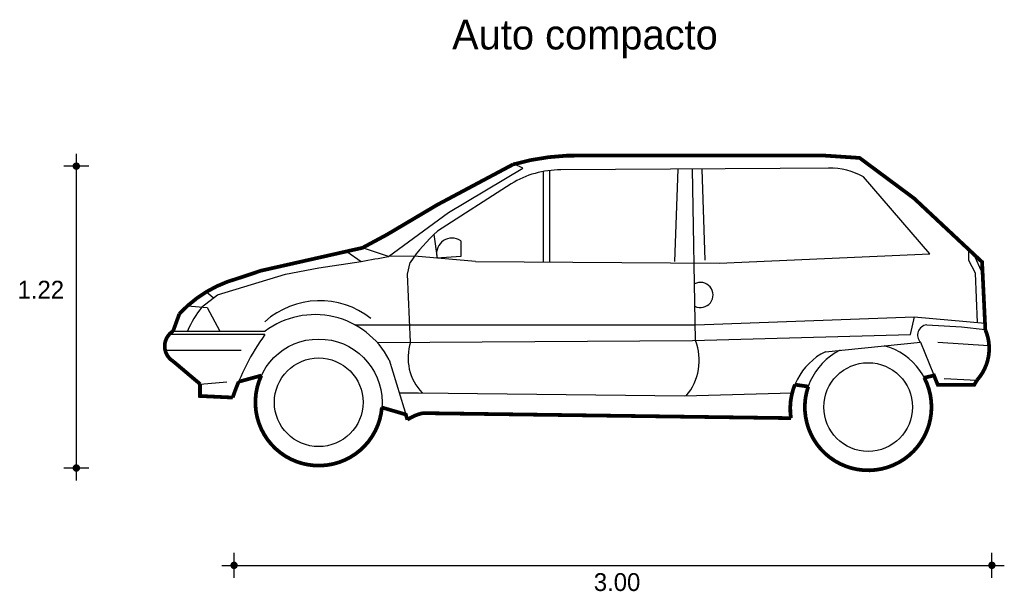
# Model space of a CAD drawing. Extents: x -1 to 2.97, y 7.16 to 9.47.
import ezdxf

# ---------------------------------------------------------------- set-up
doc = ezdxf.new("R2010")
doc.units = 0
doc.header["$MEASUREMENT"] = 0
for name, color, linetype in [('BORDE', 2, 'CONTINUOUS'), ('COTAS', 6, 'CONTINUOUS'), ('DIBUJO', 5, 'CONTINUOUS'), ('TEXTO', 4, 'CONTINUOUS')]:
    doc.layers.add(name, color=color, linetype=linetype)

msp = doc.modelspace()

# ---------------------------------------------------------------- linework, layer by layer
at = {"layer": 'BORDE', "const_width": 0.015}
msp.add_lwpolyline([(-0.2728, 7.996), (-0.3819, 8.0882, -0.556469), (-0.3819, 8.2093), (-0.3564, 8.2795, -0.141108), (-0.1175, 8.4231), (-0.0274, 8.4532), (0.3812, 8.5454), (0.4792, 8.5982), (0.6834, 8.7193), (0.9876, 8.8815, -0.078743), (1.2767, 8.9172), (2.2427, 8.9172), (2.384, 8.9078), (2.6034, 8.7448), (2.8775, 8.488), (2.8905, 8.215, -0.293378), (2.857, 8.0119), (2.8458, 7.9926), (2.6991, 7.9926), (2.6836, 8.0307), (2.6445, 8.0217, -1.518709), (2.1771, 7.9861), (2.1233, 7.9938, 0.135433), (2.1075, 7.8587), (0.6242, 7.8789, 0.096984), (0.5622, 7.8524), (0.5557, 7.8734), (0.4593, 7.9017, -1.195592), (-0.0263, 8.0304), (-0.1177, 8.0055, 0.017399), (-0.1417, 7.9417), (-0.2735, 7.948), (-0.2735, 7.9965)], format="xyb", dxfattribs=at)
at = {"layer": 'COTAS'}
for p, q in [((-0.7717, 8.9247), (-0.7717, 7.6076)), ((-0.7217, 8.8747), (-0.8217, 8.8747)), ((-0.7217, 7.6576), (-0.8217, 7.6576)), ((-0.1361, 7.2153), (-0.1361, 7.3153)), ((2.917, 7.2153), (2.917, 7.3153)), ((-0.1861, 7.2653), (2.967, 7.2653))]:
    msp.add_line(p, q, dxfattribs=at)
at = {"layer": 'COTAS', "const_width": 0.015}
for points in [[(-0.7792, 8.8747, 1), (-0.7642, 8.8747, 1)], [(-0.7792, 7.6576, 1), (-0.7642, 7.6576, 1)], [(-0.1436, 7.2653, 1), (-0.1286, 7.2653, 1)], [(2.9095, 7.2653, 1), (2.9245, 7.2653, 1)]]:
    msp.add_lwpolyline(points, format="xyb", close=True, dxfattribs=at)
at = {"layer": 'DIBUJO'}
for p, q in [((1.2129, 8.9172), (2.2427, 8.9172)), ((2.384, 8.9078), (2.2427, 8.9172)), ((2.6034, 8.7448), (2.384, 8.9078)), ((0.9876, 8.8815), (0.6834, 8.7193)), ((0.728, 8.6875), (1.0278, 8.8659)), ((1.0278, 8.8659), (0.9934, 8.8831)), ((1.1108, 8.4898), (1.1108, 8.8534)), ((1.1363, 8.4878), (1.1363, 8.8572)), ((2.2845, 8.8659), (1.1809, 8.8596)), ((1.6402, 8.4898), (1.6528, 8.8623)), ((1.723, 8.1715), (1.7106, 8.8626)), ((1.7614, 8.4962), (1.7492, 8.8629)), ((2.6672, 8.5217), (2.4, 8.8309)), ((0.9808, 8.8038), (0.6833, 8.6122)), ((2.8443, 8.5192), (2.6034, 8.7448)), ((0.4792, 8.5982), (0.6834, 8.7193)), ((0.4854, 8.5105), (0.728, 8.6875)), ((0.4792, 8.5982), (0.3812, 8.5454)), ((0.6688, 8.5988), (0.6815, 8.5037)), ((0.7768, 8.5738), (0.7768, 8.5101)), ((0.3812, 8.5454), (-0.0274, 8.4532)), ((0.3181, 8.5312), (0.3759, 8.4907)), ((0.4854, 8.5105), (0.3812, 8.5454)), ((2.8237, 8.4937), (2.8237, 8.5385)), ((0.2049, 8.4643), (0.3759, 8.4907)), ((0.591, 8.5119), (0.4854, 8.5105)), ((0.836, 8.4898), (0.591, 8.5119)), ((0.7768, 8.5101), (0.6811, 8.5037)), ((0.6811, 8.5101), (0.6815, 8.5037)), ((0.836, 8.4898), (1.8188, 8.4835)), ((1.8188, 8.4835), (2.6672, 8.5217)), ((2.8514, 8.4436), (2.8237, 8.4937)), ((2.8799, 8.4392), (2.8443, 8.5192)), ((-0.0274, 8.4532), (-0.1175, 8.4231)), ((0.071, 8.4388), (0.2049, 8.4643)), ((0.5622, 8.4388), (0.5728, 8.4868)), ((-0.2033, 8.356), (0.071, 8.4388)), ((0.5752, 8.1648), (0.5622, 8.4388)), ((2.8586, 8.2441), (2.8514, 8.4436)), ((2.8905, 8.2157), (2.8799, 8.4392)), ((-0.2667, 8.3067), (-0.2033, 8.356)), ((-0.248, 8.3687), (-0.2185, 8.3442)), ((-0.3234, 8.3118), (-0.2444, 8.3046)), ((-0.2444, 8.3046), (-0.1935, 8.2093)), ((-0.3564, 8.2795), (-0.3819, 8.2093)), ((1.7231, 8.2348), (2.6034, 8.2667)), ((2.5886, 8.1962), (2.6049, 8.2666)), ((2.6034, 8.2667), (2.8905, 8.2412)), ((0.3507, 8.2348), (0.5494, 8.2348)), ((0.5494, 8.2348), (1.7231, 8.2348)), ((2.6545, 8.2348), (2.7941, 8.2269)), ((2.7941, 8.2269), (2.8905, 8.2157)), ((-0.3947, 8.1966), (-0.0119, 8.1966)), ((-0.3819, 8.2093), (-0.0109, 8.2093)), ((1.7104, 8.1711), (2.5886, 8.1962)), ((-0.4138, 8.1328), (-0.1076, 8.1328)), ((0.4401, 8.164), (1.7104, 8.1711)), ((2.2462, 8.1265), (2.629, 8.1647)), ((2.629, 8.1647), (2.6991, 7.9926)), ((2.6991, 8.1647), (2.9033, 8.152)), ((0.4883, 8.0941), (0.5622, 7.8524)), ((-0.3819, 8.0882), (-0.2728, 7.996)), ((-0.1177, 8.0055), (-0.0247, 8.0309)), ((2.6445, 8.0217), (2.6836, 8.0307)), ((2.7246, 8.0181), (2.8569, 8.0118)), ((-0.2735, 7.9926), (-0.2735, 7.948)), ((-0.2728, 7.996), (-0.165, 8.0054)), ((-0.165, 8.0054), (-0.165, 8.0054)), ((2.1233, 7.9938), (2.1771, 7.9861)), ((2.6991, 7.9926), (2.8458, 7.9926)), ((2.8458, 7.9926), (2.857, 8.0119)), ((-0.2735, 7.948), (-0.1417, 7.9417)), ((0.529, 7.9607), (0.6068, 7.9607)), ((0.6068, 7.9607), (1.6785, 7.948)), ((1.6785, 7.948), (2.1124, 7.9605)), ((0.4593, 7.9017), (0.5557, 7.8734)), ((0.7025, 7.8779), (2.1075, 7.8587))]:
    msp.add_line(p, q, dxfattribs=at)
for centre, radius in [((0.2049, 7.9225), 0.2552), ((0.2049, 7.9225), 0.1787), ((2.4185, 7.9034), 0.1787)]:
    msp.add_circle(centre, radius, dxfattribs=at)
for centre, radius, start, end in [((1.2448, 7.9871), 0.9307, 87.6487, 106.0438), ((1.1797, 8.4776), 0.3821, 89.9004, 121.3833), ((2.268, 8.5998), 0.2662, 60.2603, 91.9368), ((1.1626, 8.0785), 0.7173, 131.9312, 145.3026), ((0.7417, 8.5228), 0.0619, 55.487, 191.8579), ((-1.3706, 18.4729), 10.1338, 279.9242, 280.55314), ((2.8208, 8.4609), 0.0629, 339.8381, 68.1151), ((0.0125, 7.9365), 0.5038, 104.9583, 137.0857), ((1.7429, 8.3552), 0.0507, 243.8707, 118.1951), ((0.2093, 8.0002), 0.3319, 51.6092, 131.8082), ((0.0388, 8.0595), 0.3922, 140.944, 157.5337), ((0.1898, 7.94), 0.3359, 27.2982, 126.6975), ((2.6596, 8.1933), 0.0419, 96.9675, 223.0418), ((2.7156, 8.1396), 0.1905, 317.9121, 23.3033), ((-0.3444, 8.1488), 0.0713, 121.8109, 238.1891), ((0.7866, 7.6297), 0.9793, 144.6325, 161.4248), ((0.7653, 8.101), 0.2005, 161.4522, 224.4219), ((1.5124, 8.0917), 0.2252, 320.3997, 20.7364), ((2.4185, 7.9034), 0.2552, 116.1195, 75.2941), ((2.3601, 7.8977), 0.2556, 116.4656, 188.7676), ((0.661, 7.7071), 0.1757, 76.3498, 124.2465)]:
    msp.add_arc(centre, radius, start, end, dxfattribs=at)

# ---------------------------------------------------------------- texts
at = {"layer": 'COTAS'}
for s, p in [('1.22', (-1.0085, 8.3405)), ('3.00', (1.3132, 7.1618))]:
    msp.add_text(s, height=0.072, dxfattribs=at).set_placement(p)
at = {"layer": 'TEXTO'}
msp.add_text('Auto compacto', height=0.12, dxfattribs=at).set_placement((0.7422, 9.3451))

doc.saveas('drawing.dxf')
